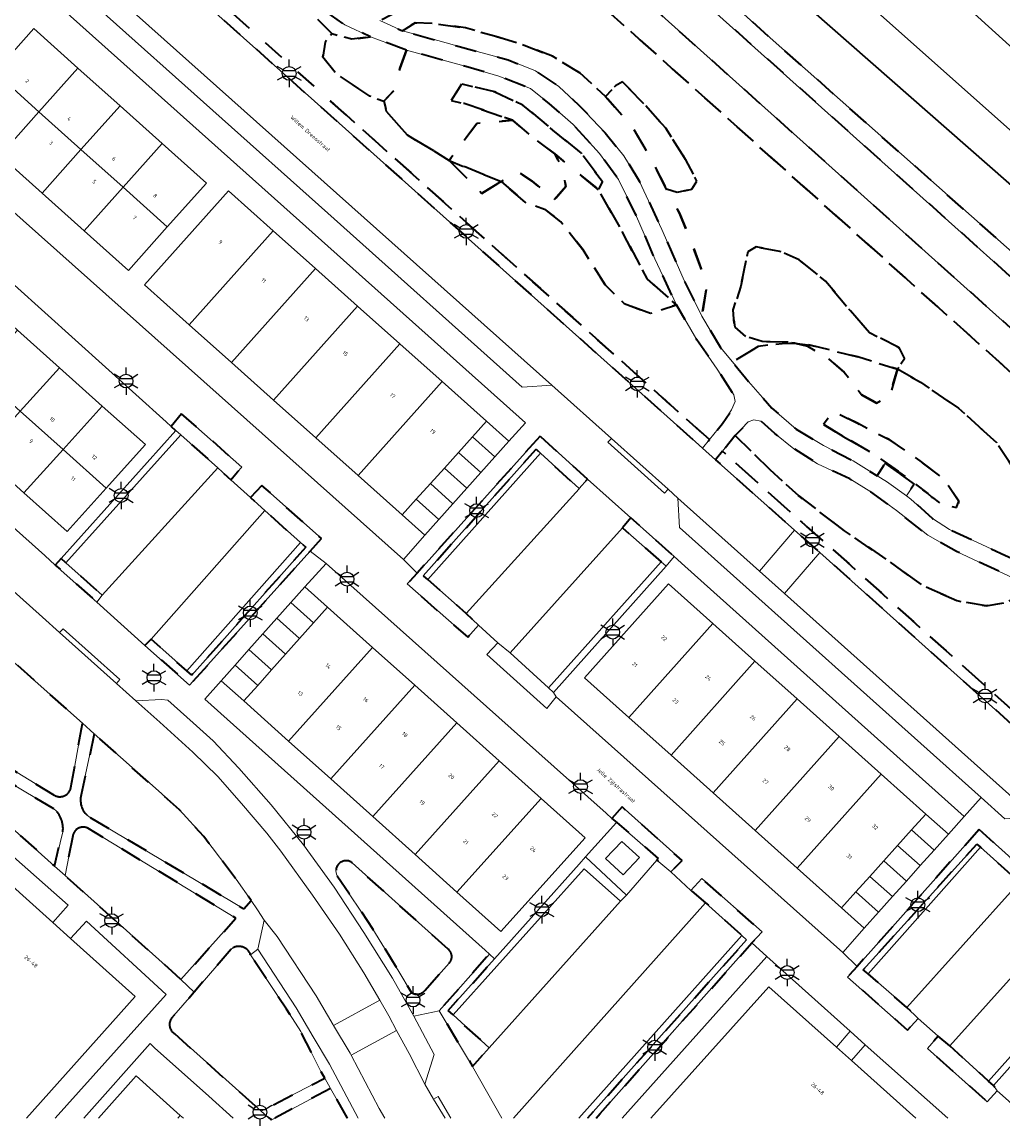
# Model space of a CAD drawing. Extents: x 105780 to 185197, y 477999 to 525027.
# Tile 32 of 256: x 106305 to 106395, y 477999 to 478101. Entities that reach past the tile are written whole.
import ezdxf
from ezdxf.enums import TextEntityAlignment as Align

# ---------------------------------------------------------------- set-up
doc = ezdxf.new("R2010")
doc.units = 0
doc.linetypes.add('XX-HIDDEN', pattern=[4, 2, -2])
for name, color, linetype, lineweight in [('B-GV-GR-HAAG_01-G', 252, 'GR-HAAG1', 13), ('B-GV-GR-MATERIAALGRENS-G', 252, 'XX-HIDDEN', 35), ('B-RO-IE-MEUBILAIR_WEGMEUBILAIR-S', 252, 'Continuous', 25), ('B-WE-GW-WATERGANG_SLOOT_INSTEEK-G', 252, 'Continuous', 30), ('B-XX-KG-KADASTRAAL_BEBOUWING-G', 252, 'Continuous', 20), ('B1-WE-OG-BEBOUWING-T18', 7, 'Continuous', 18), ('B1-WE-OG-BEBOUWING_LAGE TRAFO-GV', 7, 'Continuous', 18), ('B1-WE-OG-TERREIN_ERF-GV', 252, 'Continuous', 18), ('B1-WE-OG-TOPOGRAFIE-T18', 10, 'Continuous', 18), ('B1-WE-VH-VERHARDING_ASFALT-GV', 252, 'Continuous', 18), ('B1-WE-VH-VERHARDING_BEDRIJFSVLOERPLAAT-GV', 252, 'Continuous', 18), ('B1-WE-VH-VERHARDING_HALFVERHARDING_SCHELP-GV', 252, 'Continuous', 18), ('B1-WE-VH-VERHARDING_STRAATBAKSTEEN-GV', 252, 'Continuous', 18), ('B1-WE-VH-VERHARDING_TEGEL-GV', 252, 'Continuous', 18)]:
    doc.layers.add(name, color=color, linetype=linetype, lineweight=lineweight)
doc.styles.add('NLCS-ISO', font='NLCS-ISO.ttf')
doc.styles.add('NLCS-ISO-M200-T18', font='NLCS-ISO.ttf', dxfattribs={"height": 0.36})
doc.linetypes.add('GR-HAAG1', pattern='A,6,[176,NLCS.shx,S=0.125,R=0,X=0,Y=0],-2', length=8)

# ---------------------------------------------------------------- blocks, each defined once
blk = doc.blocks.new('B-SIE-WEG_LICHTMAST-SO')
at = {"ltscale": 0.1}
for p, q in [((0, 1.27), (0, 2.53)), ((-1.1, 0.63), (-2.19, 1.27)), ((1.1, 0.63), (2.19, 1.27)), ((-1.1, -0.63), (-2.19, -1.27)), ((0, -1.27), (0, -2.53)), ((1.1, -0.63), (2.19, -1.27))]:
    blk.add_line(p, q, dxfattribs=at)
at = {"flags": 128}
for points in [[(-1.16, 0.5), (1.16, 0.5)], [(-1.16, -0.5), (1.16, -0.5)]]:
    blk.add_lwpolyline(points, dxfattribs=at)
at = {"ltscale": 0.1}
blk.add_circle((0, 0), 1.27, dxfattribs=at)
at = {"style": 'NLCS-ISO'}
blk.add_attdef('TYPE', text='', height=1.8, dxfattribs=at).set_placement((0, 2.53), align=Align.BOTTOM_CENTER)

msp = doc.modelspace()

# ---------------------------------------------------------------- linework, layer by layer
at = {"layer": 'B-GV-GR-HAAG_01-G', "flags": 128}
for points in [[(106319.608, 478064.928), (106318.662, 478063.768), (106319.085, 478063.39), (106319.536, 478062.989), (106322.963, 478059.937), (106324.15, 478058.847), (106324.776, 478059.57), (106325.167, 478060.021)], [(106345.832, 478046.52), (106342.303, 478049.641), (106341.887, 478050.009), (106352.289, 478061.659), (106352.681, 478061.302), (106356.261, 478058.048), (106357.02, 478058.903), (106352.652, 478062.872), (106341.317, 478050.248), (106340.417, 478049.246), (106345.996, 478044.336), (106346.988, 478045.45)], [(106316.814, 478044.163), (106316.236, 478043.581), (106320.359, 478039.917), (106331.458, 478052.256), (106332.513, 478053.429), (106327.015, 478058.332), (106325.98, 478057.206), (106327.279, 478056.021), (106330.565, 478053.076), (106331.055, 478052.636), (106320.548, 478040.828), (106320.088, 478041.239)], [(106361.032, 478055.332), (106360.246, 478054.415), (106363.826, 478051.278), (106364.283, 478050.877), (106365.001, 478051.777)], [(106308.963, 478051.188), (106308.506, 478051.596), (106307.981, 478050.99), (106311.814, 478047.568), (106312.298, 478048.207)], [(106349.885, 478042.9), (106348.759, 478043.829), (106347.736, 478042.732), (106353.276, 478037.778), (106354.149, 478038.845), (106353.901, 478039.246), (106353.437, 478039.668)], [(106360.213, 478028.699), (106359.279, 478027.644), (106359.716, 478027.266), (106363.551, 478023.934), (106363.41, 478023.804), (106364.707, 478022.712), (106365.741, 478023.766)], [(106382.879, 478013.312), (106382.445, 478013.688), (106392.892, 478025.279), (106393.232, 478024.975), (106396.837, 478021.756), (106397.592, 478022.59), (106393.127, 478026.607), (106381.865, 478013.999), (106380.989, 478013.019), (106386.523, 478008.125), (106387.485, 478009.203), (106386.454, 478010.212)], [(106344.642, 478009.532), (106344.186, 478009.945), (106348.456, 478014.707), (106348.002, 478015.143), (106343.353, 478009.916), (106346.431, 478004.785), (106347.974, 478006.509)], [(106390.415, 478006.669), (106389.33, 478007.564), (106388.374, 478006.422), (106393.869, 478001.524), (106394.773, 478002.542), (106394.426, 478003.033), (106393.985, 478003.434)]]:
    msp.add_lwpolyline(points, close=True, dxfattribs=at)
for points in [[(106367.552, 478022.089), (106366.547, 478021.011), (106367.915, 478019.867), (106371.254, 478016.85), (106371.693, 478016.454), (106357.039, 478000.013)], [(106357.81, 478000.013), (106358.202, 478000.453), (106372.185, 478016.161), (106373.107, 478017.197), (106367.552, 478022.089)]]:
    msp.add_lwpolyline(points, dxfattribs=at)
at = {"layer": 'B-GV-GR-MATERIAALGRENS-G', "flags": 128}
for points in [[(106319.96, 478145.716), (106366.298, 478104.194), (106421.003, 478055.187), (106456.88, 478023.047), (106477.144, 478004.937), (106477.242, 478005.161), (106477.463, 478005.666), (106475.51, 478008.892), (106473.67, 478010.821), (106457.75, 478025.264), (106373.846, 478099.585), (106314.733, 478152.735), (106311.931, 478155.486)], [(106302.299, 478152.796), (106472.688, 478000.013)], [(106472.688, 478000.013), (106302.299, 478152.796)], [(106296.232, 478151.425), (106295.902, 478151.083), (106303.156, 478144.64), (106311.458, 478137.279), (106310.702, 478127.841), (106309.751, 478115.579), (106312.001, 478113.59), (106314.829, 478114.235), (106313.733, 478115.698), (106312.829, 478117.302), (106312.924, 478119.566), (106313.342, 478122.41), (106314.659, 478123.962), (106316.823, 478124.357), (106319.224, 478124.218), (106321.93, 478123.278), (106324.899, 478121.771), (106328.398, 478119.794), (106332.379, 478117.202), (106335.839, 478114.544), (106339.293, 478111.352), (106341.738, 478108.918), (106342.333, 478107.344), (106342.411, 478105.513), (106342.218, 478103.867), (106341.115, 478102.809), (106339.612, 478102.037), (106337.902, 478101.159), (106339.983, 478100.207), (106341.129, 478100.954), (106343.14, 478100.861), (106345.783, 478100.48), (106348.453, 478099.747), (106351.191, 478098.907), (106353.801, 478097.872), (106356.324, 478096.339), (106358.69, 478094.17), (106359.6, 478095.144), (106360.265, 478095.508), (106362.589, 478093.106), (106364.213, 478091.27), (106366.03, 478088.404), (106367.112, 478086.352), (106366.649, 478085.63), (106365.288, 478085.327), (106364.321, 478085.618), (106365.494, 478083.428), (106366.555, 478080.869), (106368.042, 478076.83), (106367.559, 478073.928), (106369.29, 478071.038), (106370.391, 478069.704), (106372.766, 478071.126), (106374.975, 478071.417), (106376.125, 478071.422), (106375.522, 478071.553), (106373.133, 478071.578), (106371.617, 478072.04), (106370.588, 478072.915), (106370.435, 478074.514), (106371.158, 478076.694), (106371.802, 478079.849), (106372.575, 478080.313), (106374.733, 478079.915), (106376.522, 478079.106), (106378.955, 478077.152), (106381.255, 478074.403), (106383.02, 478072.41), (106385.708, 478071.047), (106386.238, 478069.997), (106385.589, 478069.034), (106387.7, 478067.846), (106391.201, 478065.451), (106394.703, 478062.284), (106396.176, 478060.083), (106397.68, 478056.843), (106398.745, 478053.017), (106400.551, 478051.678), (106401.642, 478051.372), (106402.178, 478051.967), (106404.444, 478054.481), (106406.464, 478053.672), (106409.45, 478051.723), (106411.925, 478049.184), (106412.851, 478047.742), (106412.333, 478046.818), (106413.286, 478046.005), (106416.837, 478042.868), (106420.542, 478039.094), (106423.771, 478035.589), (106425.939, 478032.323), (106427.665, 478029.031), (106429.342, 478025.482), (106430.477, 478022.501), (106431.837, 478019.533), (106433.4, 478017.836), (106434.55, 478015.655), (106439.077, 478015.665), (106442.229, 478015.198), (106445.518, 478014.329), (106448.302, 478012.953), (106451.529, 478011.177), (106454.687, 478008.955), (106456.983, 478006.505), (106458.524, 478003.88), (106458.893, 478001.444), (106458.832, 478000.013)], [(106476.314, 478000.013), (106476.729, 478000.524), (106472.782, 478004.061), (106454.15, 478020.76), (106418.63, 478052.576), (106363.6, 478101.868)], [(106410.124, 478030.771), (106409.028, 478032.742), (106407.433, 478035.239), (106405.761, 478038.615), (106403.821, 478042.154), (106402.862, 478044.527), (106403.161, 478046.568), (106400.937, 478047.614), (106397.749, 478049.102), (106395.753, 478047.566), (106393.763, 478047.219), (106391.057, 478047.71), (106387.899, 478049.095), (106384.872, 478051.302), (106380.691, 478054.15), (106376.499, 478057.356), (106373.826, 478059.802), (106370.642, 478062.916), (106369.462, 478061.471), (106376.766, 478054.952), (106379.108, 478052.904), (106408.541, 478026.533), (106436.923, 478001.106), (106438.044, 478000.013)], [(106408.541, 478026.533), (106379.108, 478052.904), (106376.766, 478054.952), (106369.462, 478061.471), (106368.829, 478060.696), (106376.104, 478054.203), (106378.445, 478052.155), (106407.874, 478025.788), (106436.24, 478000.375)], [(106302.795, 478043.262), (106296.791, 478036.529), (106307.949, 478029.738)], [(106309.421, 478030.48), (106310.483, 478036.408), (106303.394, 478042.728), (106302.795, 478043.262)], [(106307.834, 478028.53), (106295.946, 478035.581)], [(106311.572, 478035.437), (106310.362, 478029.817)], [(106311.191, 478027.739), (106325.367, 478019.298), (106326.02, 478020.08), (106324.637, 478022.039), (106321.655, 478025.966), (106319.429, 478028.416), (106317.483, 478030.167), (106311.572, 478035.437)], [(106295.808, 478034.071), (106307.892, 478023.254), (106308.667, 478026.397)], [(106309.585, 478026.046), (106308.875, 478022.373), (106318.714, 478013.565), (106319.539, 478012.791), (106324.628, 478018.444), (106310.992, 478026.739)], [(106344.196, 478015.578), (106335.347, 478023.544)], [(106333.971, 478022.351), (106337.247, 478017.434), (106339.643, 478013.524), (106340.772, 478011.623)], [(106357.81, 478000.013), (106358.202, 478000.453), (106372.185, 478016.161), (106373.107, 478017.197), (106367.552, 478022.089), (106366.547, 478021.011), (106367.915, 478019.867), (106371.254, 478016.85), (106371.693, 478016.454), (106357.039, 478000.013)], [(106324.194, 478015.603), (106320.771, 478011.634), (106318.69, 478009.22)], [(106318.954, 478007.807), (106326.967, 478000.649), (106332.811, 478003.703), (106332.464, 478004.319), (106330.607, 478007.992), (106329.276, 478010.053), (106325.977, 478015.081)], [(106342.029, 478011.794), (106344.289, 478014.312)], [(106333.348, 478002.754), (106328.201, 478000.013)], [(106334.895, 478000.013), (106333.348, 478002.754)]]:
    msp.add_lwpolyline(points, dxfattribs=at)
for points in [[(106349.058, 478086.319), (106347.297, 478085.242), (106346.399, 478086.15), (106344.283, 478088.269), (106342.494, 478089.388), (106340.405, 478090.621), (106338.489, 478092.787), (106338.262, 478093.738), (106336.969, 478094.202), (106333.881, 478096.25), (106332.65, 478097.806), (106332.842, 478099.184), (106333.453, 478099.971), (106332.027, 478101.421), (106330.12, 478103.294), (106328.405, 478105.583), (106326.972, 478107.403), (106324.768, 478108.817), (106321.905, 478110.054), (106318.624, 478111.345), (106316.929, 478112.958), (106315.623, 478112.85), (106313.934, 478111.881), (106314.868, 478111.056), (106319.783, 478106.66), (106319.41, 478106.208), (106334.814, 478092.44), (106368.26, 478062.545), (106369.475, 478064.023), (106370.301, 478065.283), (106370.625, 478066.047), (106370.52, 478066.67), (106368.979, 478069.035), (106367.116, 478071.746), (106365.215, 478074.974), (106362.82, 478074.159), (106360.397, 478075.077), (106358.645, 478076.824), (106356.626, 478080.029), (106354.579, 478082.609), (106353.062, 478083.787), (106351.281, 478084.414), (106349.1, 478086.302)], [(106316.929, 478112.958), (106318.624, 478111.345), (106321.905, 478110.054), (106324.768, 478108.817), (106326.972, 478107.403), (106328.405, 478105.583), (106330.12, 478103.294), (106332.027, 478101.421), (106333.453, 478099.971), (106335.313, 478099.449), (106337.036, 478099.663), (106334.651, 478100.786), (106332.904, 478101.99), (106331.305, 478103.732), (106329.19, 478106.684), (106327.835, 478108.322), (106325.928, 478109.926), (106324.129, 478111.002), (106322.451, 478111.721)], [(106334.814, 478092.44), (106319.41, 478106.208), (106318.773, 478105.436), (106334.148, 478091.694), (106366.988, 478062.339), (106367.624, 478061.772), (106368.26, 478062.545)], [(106364.321, 478085.618), (106362.582, 478088.97), (106361.229, 478091.239), (106359.552, 478093.169), (106358.69, 478094.17), (106356.324, 478096.339), (106353.801, 478097.872), (106351.191, 478098.907), (106348.453, 478099.747), (106345.783, 478100.48), (106343.14, 478100.861), (106341.129, 478100.954), (106339.983, 478100.207), (106343.244, 478099.312), (106346.849, 478098.315), (106349.72, 478097.551), (106352.24, 478096.522), (106354.399, 478095.082), (106356.303, 478093.312), (106358.661, 478090.811), (106360.378, 478088.703), (106361.832, 478086.342), (106363.863, 478081.911), (106365.83, 478077.41), (106367.559, 478073.928), (106368.042, 478076.83), (106366.555, 478080.869), (106365.494, 478083.428)], [(106340.355, 478098.445), (106337.036, 478099.663), (106335.313, 478099.449), (106333.453, 478099.971), (106332.842, 478099.184), (106332.65, 478097.806), (106333.881, 478096.25), (106336.969, 478094.202), (106338.262, 478093.738), (106339.318, 478094.872), (106339.74, 478096.756)], [(106340.355, 478098.445), (106339.74, 478096.756), (106339.318, 478094.872), (106338.262, 478093.738), (106338.489, 478092.787), (106340.405, 478090.621), (106342.494, 478089.388), (106344.283, 478088.269), (106346.815, 478091.68), (106350.102, 478091.996), (106345.662, 478093.521), (106344.457, 478093.79), (106345.458, 478095.336), (106348.498, 478094.587), (106351.08, 478093.378), (106353.828, 478091.076), (106356.441, 478088.94), (106358.407, 478086.32), (106358.03, 478085.58), (106360.031, 478082.072), (106362.542, 478077.332), (106365.215, 478074.974), (106363.235, 478079.219), (106361.463, 478083.337), (106359.896, 478086.528), (106358.137, 478088.907), (106355.705, 478091.584), (106353.499, 478093.514), (106351.773, 478094.899), (106348.849, 478096.039), (106345.408, 478097.041)], [(106350.102, 478091.996), (106352.076, 478090.337), (106354.02, 478088.868), (106358.03, 478085.58), (106358.407, 478086.32), (106356.441, 478088.94), (106353.828, 478091.076), (106351.08, 478093.378), (106348.498, 478094.587), (106345.458, 478095.336), (106344.457, 478093.79), (106345.662, 478093.521)], [(106358.69, 478094.17), (106359.552, 478093.169), (106361.229, 478091.239), (106362.582, 478088.97), (106364.321, 478085.618), (106365.288, 478085.327), (106366.649, 478085.63), (106367.112, 478086.352), (106366.03, 478088.404), (106364.213, 478091.27), (106362.589, 478093.106), (106360.265, 478095.508), (106359.6, 478095.144)], [(106354.02, 478088.868), (106352.076, 478090.337), (106350.102, 478091.996), (106346.815, 478091.68), (106344.283, 478088.269), (106349.058, 478086.319), (106349.145, 478086.372), (106350.6, 478087.211), (106351.94, 478086.378), (106353.95, 478084.615), (106355.016, 478085.861), (106354.797, 478087.282)], [(106358.03, 478085.58), (106354.02, 478088.868), (106354.797, 478087.282), (106355.016, 478085.861), (106353.95, 478084.615), (106351.94, 478086.378), (106350.6, 478087.211), (106349.145, 478086.372), (106349.058, 478086.319), (106349.1, 478086.302), (106351.281, 478084.414), (106353.062, 478083.787), (106354.579, 478082.609), (106356.626, 478080.029), (106358.645, 478076.824), (106360.397, 478075.077), (106362.82, 478074.159), (106365.215, 478074.974), (106362.542, 478077.332), (106360.031, 478082.072)], [(106344.283, 478088.269), (106346.399, 478086.15), (106347.297, 478085.242), (106349.058, 478086.319)], [(106376.125, 478071.422), (106377.554, 478071.248), (106381.927, 478070.17), (106385.589, 478069.034), (106386.238, 478069.997), (106385.708, 478071.047), (106383.02, 478072.41), (106381.255, 478074.403), (106378.955, 478077.152), (106376.522, 478079.106), (106374.733, 478079.915), (106372.575, 478080.313), (106371.802, 478079.849), (106371.158, 478076.694), (106370.435, 478074.514), (106370.588, 478072.915), (106371.617, 478072.04), (106373.133, 478071.578), (106375.522, 478071.553)], [(106385.589, 478069.034), (106384.902, 478066.629), (106383.659, 478065.92), (106382.236, 478066.715), (106380.693, 478068.774), (106379.222, 478070.017), (106377.291, 478071.168), (106376.125, 478071.422), (106374.975, 478071.417), (106372.766, 478071.126), (106370.391, 478069.704), (106371.871, 478067.909), (106374.004, 478065.46), (106376.269, 478063.508), (106378.779, 478061.995), (106381.504, 478060.587), (106383.726, 478059.215), (106384.441, 478060.345), (106387.13, 478058.455), (106386.434, 478057.352), (106386.833, 478057.065), (106388.828, 478055.278), (106390.374, 478054.271), (106395.562, 478051.862), (106400.146, 478049.709), (106401.642, 478051.372), (106400.551, 478051.678), (106398.745, 478053.017), (106397.68, 478056.843), (106396.176, 478060.083), (106394.703, 478062.284), (106391.201, 478065.451), (106387.7, 478067.846)], [(106376.125, 478071.422), (106377.291, 478071.168), (106379.222, 478070.017), (106380.693, 478068.774), (106382.236, 478066.715), (106383.659, 478065.92), (106384.902, 478066.629), (106385.589, 478069.034), (106381.927, 478070.17), (106377.554, 478071.248)], [(106319.608, 478064.928), (106318.662, 478063.768), (106319.085, 478063.39), (106319.536, 478062.989), (106322.963, 478059.937), (106324.15, 478058.847), (106324.776, 478059.57), (106325.167, 478060.021)], [(106380.599, 478062.847), (106383.413, 478061.2), (106386.351, 478059.141), (106388.392, 478057.578), (106388.756, 478057.233), (106388.764, 478057.225), (106388.86, 478057.209), (106389.595, 478056.658), (106391.037, 478056.289), (106391.244, 478056.864), (106389.887, 478058.905), (106387.647, 478060.606), (106384.813, 478062.563), (106381.907, 478064.048), (106380.157, 478064.908), (106379.273, 478064.598), (106378.788, 478063.935)], [(106380.599, 478062.847), (106378.788, 478063.935), (106379.273, 478064.598), (106380.157, 478064.908), (106381.907, 478064.048), (106384.813, 478062.563), (106387.647, 478060.606), (106389.887, 478058.905), (106391.244, 478056.864), (106391.037, 478056.289), (106389.595, 478056.658), (106388.86, 478057.209), (106388.764, 478057.225), (106388.756, 478057.233), (106388.392, 478057.578), (106386.351, 478059.141), (106383.413, 478061.2)], [(106370.642, 478062.916), (106373.826, 478059.802), (106376.499, 478057.356), (106380.691, 478054.15), (106384.872, 478051.302), (106387.899, 478049.095), (106391.057, 478047.71), (106393.763, 478047.219), (106395.753, 478047.566), (106397.749, 478049.102), (106395.015, 478050.378), (106391.039, 478052.251), (106388.38, 478053.738), (106385.513, 478056.007), (106383.139, 478057.736), (106381.2, 478058.948), (106378.223, 478060.314), (106376.044, 478061.711), (106374.275, 478063.118), (106372.998, 478064.251), (106372.365, 478064.363), (106371.845, 478064.182)], [(106352.652, 478062.872), (106341.317, 478050.248), (106340.417, 478049.246), (106345.996, 478044.336), (106346.988, 478045.45), (106345.832, 478046.52), (106342.303, 478049.641), (106341.887, 478050.009), (106352.289, 478061.659), (106352.681, 478061.302), (106356.261, 478058.048), (106357.02, 478058.903)], [(106327.015, 478058.332), (106325.98, 478057.206), (106327.279, 478056.021), (106330.565, 478053.076), (106331.055, 478052.636), (106320.548, 478040.828), (106320.088, 478041.239), (106316.814, 478044.163), (106316.236, 478043.581), (106320.359, 478039.917), (106331.458, 478052.256), (106332.513, 478053.429)], [(106361.032, 478055.332), (106360.246, 478054.415), (106363.826, 478051.278), (106364.283, 478050.877), (106365.001, 478051.777)], [(106308.963, 478051.188), (106308.506, 478051.596), (106307.981, 478050.99), (106311.814, 478047.568), (106312.298, 478048.207)], [(106359.279, 478027.644), (106359.716, 478027.266), (106363.551, 478023.934), (106363.41, 478023.804), (106364.707, 478022.712), (106365.741, 478023.766), (106360.213, 478028.699)], [(106393.127, 478026.607), (106381.865, 478013.999), (106380.989, 478013.019), (106386.523, 478008.125), (106387.485, 478009.203), (106386.454, 478010.212), (106382.879, 478013.312), (106382.445, 478013.688), (106392.892, 478025.279), (106393.232, 478024.975), (106396.837, 478021.756), (106397.592, 478022.59)], [(106344.642, 478009.532), (106344.186, 478009.945), (106348.456, 478014.707), (106348.002, 478015.143), (106343.353, 478009.916), (106346.431, 478004.785), (106347.974, 478006.509)], [(106390.415, 478006.669), (106389.33, 478007.564), (106388.374, 478006.422), (106393.869, 478001.524), (106394.773, 478002.542), (106394.426, 478003.033), (106393.985, 478003.434)]]:
    msp.add_lwpolyline(points, close=True, dxfattribs=at)
for points in [[(106307.949, 478029.738, 0.4876472), (106309.421, 478030.48)], [(106310.362, 478029.817, 0.3306241), (106311.191, 478027.739)], [(106308.667, 478026.397, 0.2641273), (106307.834, 478028.53)], [(106310.992, 478026.739, 0.4867422), (106309.585, 478026.046)], [(106335.347, 478023.544, 0.8225323), (106333.971, 478022.351)], [(106325.977, 478015.081, 0.514055), (106324.194, 478015.603)], [(106344.289, 478014.312, 0.4309238), (106344.196, 478015.578)], [(106340.772, 478011.623, 0.4196754), (106342.029, 478011.794)], [(106318.69, 478009.22, 0.4264069), (106318.954, 478007.807)]]:
    msp.add_lwpolyline(points, format="xyb", dxfattribs=at)
at = {"layer": 'B-WE-GW-WATERGANG_SLOOT_INSTEEK-G', "flags": 128}
for points in [[(106461.658, 478044.183), (106375.008, 478121.323), (106361.644, 478133.574), (106337.955, 478155.198), (106321.275, 478170.052), (106320.968, 478170.356), (106320.607, 478170.713), (106320.275, 478170.794), (106319.695, 478170.459), (106318.378, 478168.46), (106318.344, 478168.412), (106359.27, 478132.058), (106482.861, 478020.169)], [(106502.675, 478002.232), (106487.318, 478016.135), (106482.861, 478020.169), (106359.27, 478132.058), (106318.344, 478168.412), (106317.554, 478167.293), (106317.069, 478167.129), (106316.748, 478167.255), (106316.172, 478167.409)], [(106460.604, 478029.374), (106374.106, 478105.278), (106352.222, 478125.639), (106332.542, 478142.635), (106313.857, 478159.886), (106313.271, 478160.879), (106313.186, 478161.293), (106313.348, 478161.958), (106314.337, 478163.375), (106314.465, 478163.513), (106315.575, 478164.709), (106315.743, 478164.993), (106315.627, 478165.185), (106315.226, 478166.232)], [(106315.226, 478166.232), (106315.627, 478165.185), (106315.743, 478164.993), (106315.575, 478164.709), (106314.465, 478163.513), (106462.737, 478031.76), (106481.229, 478015.132), (106485.615, 478011.189), (106498.044, 478000.013)], [(106314.465, 478163.513), (106314.337, 478163.375), (106313.348, 478161.958), (106313.186, 478161.293), (106313.271, 478160.879), (106313.857, 478159.886), (106332.542, 478142.635), (106352.222, 478125.639), (106374.106, 478105.278), (106460.604, 478029.374), (106466.767, 478024.125), (106469.51, 478021.384), (106474.059, 478016.995), (106479.531, 478010.551), (106483.895, 478006.807), (106491.314, 478000.497), (106491.764, 478000.013)], [(106498.044, 478000.013), (106485.615, 478011.189), (106481.229, 478015.132), (106462.737, 478031.76), (106314.465, 478163.513)], [(106311.931, 478155.486), (106314.733, 478152.735), (106373.846, 478099.585), (106457.75, 478025.264)]]:
    msp.add_lwpolyline(points, dxfattribs=at)
at = {"layer": 'B-XX-KG-KADASTRAAL_BEBOUWING-G', "flags": 128}
for points in [[(106310.062, 478096.782), (106306, 478100.421), (106302.403, 478096.394), (106306.465, 478092.754)], [(106306.465, 478092.754), (106302.403, 478096.394), (106298.819, 478092.382), (106302.881, 478088.742)], [(106313.946, 478093.302), (106310.062, 478096.782), (106306.465, 478092.754), (106310.348, 478089.275)], [(106317.82, 478089.831), (106313.946, 478093.302), (106310.348, 478089.275), (106314.223, 478085.803)], [(106306.465, 478092.754), (106302.881, 478088.742), (106306.765, 478085.262), (106310.348, 478089.275)], [(106314.223, 478085.803), (106310.348, 478089.275), (106306.765, 478085.262), (106310.639, 478081.791)], [(106317.82, 478089.831), (106314.223, 478085.803), (106318.301, 478082.149), (106321.899, 478086.177)], [(106318.301, 478082.149), (106314.223, 478085.803), (106310.639, 478081.791), (106314.717, 478078.137)], [(106328.057, 478081.785), (106323.938, 478085.46), (106316.206, 478076.811), (106320.328, 478073.131)], [(106331.945, 478078.317), (106328.057, 478081.785), (106320.328, 478073.131), (106324.214, 478069.662)], [(106335.835, 478074.847), (106331.945, 478078.317), (106324.214, 478069.662), (106328.102, 478066.19)], [(106339.72, 478071.382), (106335.835, 478074.847), (106328.102, 478066.19), (106331.986, 478062.723)], [(106308.365, 478069.175), (106304.496, 478072.642), (106300.879, 478068.633), (106304.747, 478065.166)], [(106343.617, 478067.905), (106339.72, 478071.382), (106331.986, 478062.723), (106335.882, 478059.245)], [(106312.313, 478065.639), (106308.365, 478069.175), (106304.747, 478065.166), (106308.695, 478061.63)], [(106347.717, 478064.248), (106343.617, 478067.905), (106335.882, 478059.245), (106339.954, 478055.61), (106341.248, 478057.05), (106342.542, 478058.489), (106343.835, 478059.928), (106345.129, 478061.368), (106346.422, 478062.807)], [(106316.28, 478062.084), (106312.313, 478065.639), (106308.695, 478061.63), (106312.662, 478058.075)], [(106304.747, 478065.166), (106301.139, 478061.169), (106305.09, 478057.635), (106308.695, 478061.63)], [(106347.717, 478064.248), (106346.422, 478062.807), (106348.498, 478060.955), (106349.791, 478062.397)], [(106346.422, 478062.807), (106345.129, 478061.368), (106347.207, 478059.514), (106348.498, 478060.955)], [(106308.695, 478061.63), (106305.09, 478057.635), (106309.06, 478054.083), (106312.662, 478058.075)], [(106345.129, 478061.368), (106343.835, 478059.928), (106345.915, 478058.073), (106347.207, 478059.514)], [(106343.835, 478059.928), (106342.542, 478058.489), (106344.624, 478056.632), (106345.915, 478058.073)], [(106342.542, 478058.489), (106341.248, 478057.05), (106343.332, 478055.191), (106344.624, 478056.632)], [(106341.248, 478057.05), (106339.954, 478055.61), (106342.039, 478053.748), (106343.332, 478055.191)], [(106368.581, 478045.594), (106364.487, 478049.257), (106356.749, 478040.597), (106360.845, 478036.933)], [(106330.967, 478048.98), (106329.682, 478047.536), (106331.776, 478045.663), (106333.063, 478047.106)], [(106329.682, 478047.536), (106328.397, 478046.092), (106330.49, 478044.22), (106331.776, 478045.663)], [(106337.216, 478043.39), (106333.063, 478047.106), (106331.776, 478045.663), (106330.49, 478044.22), (106329.204, 478042.779), (106327.917, 478041.335), (106326.63, 478039.892), (106325.354, 478038.461), (106329.473, 478034.766)], [(106328.397, 478046.092), (106327.113, 478044.65), (106329.204, 478042.779), (106330.49, 478044.22)], [(106372.457, 478042.127), (106368.581, 478045.594), (106360.845, 478036.933), (106364.721, 478033.466)], [(106327.113, 478044.65), (106325.827, 478043.204), (106327.917, 478041.335), (106329.204, 478042.779)], [(106325.827, 478043.204), (106324.541, 478041.76), (106326.63, 478039.892), (106327.917, 478041.335)], [(106341.11, 478039.907), (106337.216, 478043.39), (106329.473, 478034.766), (106333.362, 478031.278)], [(106376.334, 478038.658), (106372.457, 478042.127), (106364.721, 478033.466), (106368.598, 478029.997)], [(106324.541, 478041.76), (106323.269, 478040.331), (106325.354, 478038.461), (106326.63, 478039.892)], [(106344.982, 478036.444), (106341.11, 478039.907), (106333.362, 478031.278), (106337.229, 478027.809)], [(106380.224, 478035.178), (106376.334, 478038.658), (106368.598, 478029.997), (106372.489, 478026.517)], [(106348.888, 478032.951), (106344.982, 478036.444), (106337.229, 478027.809), (106341.13, 478024.311)], [(106384.099, 478031.711), (106380.224, 478035.178), (106372.489, 478026.517), (106376.363, 478023.051)], [(106352.76, 478029.487), (106348.888, 478032.951), (106341.13, 478024.311), (106344.998, 478020.842)], [(106388.196, 478028.046), (106384.099, 478031.711), (106376.363, 478023.051), (106380.444, 478019.401), (106381.759, 478020.868), (106383.045, 478022.302), (106384.323, 478023.727), (106385.598, 478025.149), (106386.885, 478026.584)], [(106356.819, 478025.856), (106352.76, 478029.487), (106344.998, 478020.842), (106349.052, 478017.205)], [(106388.196, 478028.046), (106386.885, 478026.584), (106388.974, 478024.721), (106390.281, 478026.181)], [(106386.885, 478026.584), (106385.598, 478025.149), (106387.687, 478023.285), (106388.974, 478024.721)], [(106385.598, 478025.149), (106384.323, 478023.727), (106386.413, 478021.863), (106387.687, 478023.285)], [(106384.323, 478023.727), (106383.045, 478022.302), (106385.135, 478020.437), (106386.413, 478021.863)], [(106383.045, 478022.302), (106381.759, 478020.868), (106383.85, 478019.003), (106385.135, 478020.437)], [(106381.759, 478020.868), (106380.444, 478019.401), (106382.532, 478017.533), (106383.85, 478019.003)]]:
    msp.add_lwpolyline(points, close=True, dxfattribs=at)
for points in [[(106315.326, 478011.24), (106309.38, 478016.568), (106307.746, 478018.033), (106301.533, 478023.601), (106290.076, 478010.733), (106302.038, 478000.013)], [(106387.289, 478000.013), (106381.356, 478005.316), (106379.97, 478006.555), (106373.742, 478012.121), (106362.856, 478000.013)], [(106305.33, 478000.013), (106315.326, 478011.24)], [(106315.44, 478003.908), (106311.963, 478000.013)], [(106319.277, 478000.013), (106319.501, 478000.264), (106315.44, 478003.908)], [(106319.501, 478000.264), (106319.277, 478000.013)], [(106319.781, 478000.013), (106319.501, 478000.264)]]:
    msp.add_lwpolyline(points, dxfattribs=at)
at = {"layer": 'B1-WE-OG-BEBOUWING_LAGE TRAFO-GV', "flags": 128}
msp.add_lwpolyline([(106361.829, 478024.023), (106360.198, 478025.527), (106358.692, 478023.935), (106360.322, 478022.431)], close=True, dxfattribs=at)
at = {"layer": 'B1-WE-OG-TERREIN_ERF-GV', "flags": 128}
for points in [[(106295.959, 478090.796), (106321.66, 478067.912), (106340.058, 478051.512), (106342.039, 478053.748), (106339.954, 478055.61), (106335.882, 478059.245), (106331.986, 478062.723), (106328.102, 478066.19), (106324.214, 478069.662), (106320.328, 478073.131), (106316.206, 478076.811), (106323.938, 478085.46), (106328.057, 478081.785), (106331.945, 478078.317), (106335.835, 478074.847), (106339.72, 478071.382), (106343.617, 478067.905), (106347.717, 478064.248), (106349.791, 478062.397), (106351.303, 478064.085), (106307.358, 478103.421)], [(106301.533, 478023.601), (106307.746, 478018.033), (106309.17, 478019.647), (106293.222, 478033.711), (106289.966, 478030.019), (106295.112, 478025.342), (106284.547, 478013.54), (106279.497, 478018.124), (106279.189, 478017.813), (106284.242, 478013.256), (106299.116, 478000.013)], [(106307.957, 478000.013), (106318.201, 478011.413), (106310.861, 478018.176), (106309.38, 478016.568), (106315.326, 478011.24), (106305.33, 478000.013)], [(106362.856, 478000.013), (106373.742, 478012.121), (106379.97, 478006.555), (106381.217, 478008.047), (106373.56, 478014.918), (106360.234, 478000.013)], [(106422.852, 478000.013), (106406.49, 478014.65), (106405.55, 478015.491), (106404.838, 478014.676), (106394.426, 478003.033), (106394.773, 478002.542), (106395.279, 478002.09), (106397.601, 478000.013)], [(106317.135, 478006.49), (106316.713, 478006.889), (106310.616, 478000.013)], [(106324.372, 478000.013), (106322.114, 478002.034), (106317.135, 478006.49)], [(106382.625, 478006.776), (106381.356, 478005.316), (106387.289, 478000.013)], [(106390.231, 478000.013), (106382.625, 478006.776)], [(106311.963, 478000.013), (106315.44, 478003.908)], [(106315.44, 478003.908), (106319.501, 478000.264), (106319.781, 478000.013)]]:
    msp.add_lwpolyline(points, dxfattribs=at)
for points in [[(106318.301, 478082.149), (106314.717, 478078.137), (106310.639, 478081.791), (106306.765, 478085.262), (106302.881, 478088.742), (106298.819, 478092.382), (106302.403, 478096.394), (106306, 478100.421), (106310.062, 478096.782), (106313.946, 478093.302), (106317.82, 478089.831), (106321.899, 478086.177)], [(106319.085, 478063.39), (106318.662, 478063.768), (106318.206, 478064.178), (106293, 478086.87), (106287.751, 478080.108), (106282.643, 478073.638), (106283.281, 478073.027), (106293.041, 478064.329), (106307.012, 478051.856), (106307.981, 478050.99), (106308.506, 478051.596)], [(106312.662, 478058.075), (106309.06, 478054.083), (106305.09, 478057.635), (106301.139, 478061.169), (106297.268, 478064.632), (106293.382, 478068.109), (106289.431, 478071.643), (106285.417, 478075.234), (106289.08, 478079.203), (106292.743, 478083.172), (106296.665, 478079.658), (106300.612, 478076.121), (106304.496, 478072.642), (106308.365, 478069.175), (106312.313, 478065.639), (106316.28, 478062.084)], [(106365.001, 478051.777), (106364.283, 478050.877), (106353.901, 478039.246), (106354.149, 478038.845), (106354.446, 478038.579), (106354.692, 478038.359), (106380.548, 478015.289), (106382.532, 478017.533), (106380.444, 478019.401), (106376.363, 478023.051), (106372.489, 478026.517), (106368.598, 478029.997), (106364.721, 478033.466), (106360.845, 478036.933), (106356.749, 478040.597), (106364.487, 478049.257), (106368.581, 478045.594), (106372.457, 478042.127), (106376.334, 478038.658), (106380.224, 478035.178), (106384.099, 478031.711), (106388.196, 478028.046), (106390.281, 478026.181), (106391.748, 478027.821), (106365.99, 478050.892)], [(106333.362, 478031.278), (106329.473, 478034.766), (106325.354, 478038.461), (106323.269, 478040.331), (106321.751, 478038.635), (106347.596, 478015.501), (106348.002, 478015.143), (106348.456, 478014.707), (106356.271, 478023.424), (106356.847, 478024.091), (106359.702, 478027.251), (106359.716, 478027.266), (106359.279, 478027.644), (106358.75, 478028.116), (106352.265, 478033.895), (106332.956, 478051.139), (106330.967, 478048.98), (106333.063, 478047.106), (106337.216, 478043.39), (106341.11, 478039.907), (106344.982, 478036.444), (106348.888, 478032.951), (106352.76, 478029.487), (106356.819, 478025.856), (106349.052, 478017.205), (106344.998, 478020.842), (106341.13, 478024.311), (106337.229, 478027.809)]]:
    msp.add_lwpolyline(points, close=True, dxfattribs=at)
at = {"layer": 'B1-WE-VH-VERHARDING_ASFALT-GV', "flags": 128}
msp.add_lwpolyline([(106314.171, 478146.014), (106318.311, 478142.447), (106363.6, 478101.868), (106418.63, 478052.576), (106421.003, 478055.187), (106366.298, 478104.194), (106319.96, 478145.716)], dxfattribs=at)
at = {"layer": 'B1-WE-VH-VERHARDING_BEDRIJFSVLOERPLAAT-GV', "flags": 128}
for points in [[(106359.223, 478062.657), (106358.886, 478062.301), (106364.127, 478057.612), (106364.464, 478057.969)], [(106308.696, 478045.096), (106308.378, 478044.771), (106313.609, 478040.086), (106313.93, 478040.448)]]:
    msp.add_lwpolyline(points, close=True, dxfattribs=at)
for points in [[(106343.249, 478002.003), (106342.827, 478001.766), (106343.897, 478000.013)], [(106344.44, 478000.013), (106343.249, 478002.003)]]:
    msp.add_lwpolyline(points, dxfattribs=at)
at = {"layer": 'B1-WE-VH-VERHARDING_HALFVERHARDING_SCHELP-GV', "flags": 128}
for points in [[(106332.904, 478101.99), (106334.651, 478100.786), (106337.036, 478099.663), (106340.355, 478098.445), (106345.408, 478097.041), (106348.849, 478096.039), (106351.773, 478094.899), (106353.499, 478093.514), (106355.705, 478091.584), (106358.137, 478088.907), (106359.896, 478086.528), (106361.463, 478083.337), (106363.235, 478079.219), (106365.215, 478074.974), (106367.116, 478071.746), (106368.979, 478069.035), (106370.52, 478066.67), (106370.625, 478066.047), (106370.301, 478065.283), (106369.475, 478064.023), (106368.26, 478062.545), (106367.624, 478061.772), (106368.829, 478060.696), (106369.462, 478061.471), (106370.642, 478062.916), (106371.845, 478064.182), (106372.365, 478064.363), (106372.998, 478064.251), (106374.275, 478063.118), (106376.044, 478061.711), (106378.223, 478060.314), (106381.2, 478058.948), (106383.139, 478057.736), (106385.513, 478056.007), (106388.38, 478053.738), (106391.039, 478052.251), (106395.015, 478050.378), (106397.749, 478049.102)], [(106395.562, 478051.862), (106390.374, 478054.271), (106388.828, 478055.278), (106386.833, 478057.065), (106386.434, 478057.352), (106384.584, 478058.686), (106383.726, 478059.215), (106381.504, 478060.587), (106378.779, 478061.995), (106376.269, 478063.508), (106374.004, 478065.46), (106371.871, 478067.909), (106370.391, 478069.704), (106369.29, 478071.038), (106367.559, 478073.928), (106365.83, 478077.41), (106363.863, 478081.911), (106361.832, 478086.342), (106360.378, 478088.703), (106358.661, 478090.811), (106356.303, 478093.312), (106354.399, 478095.082), (106352.24, 478096.522), (106349.72, 478097.551), (106346.849, 478098.315), (106343.244, 478099.312), (106339.983, 478100.207), (106337.902, 478101.159)]]:
    msp.add_lwpolyline(points, dxfattribs=at)
at = {"layer": 'B1-WE-VH-VERHARDING_STRAATBAKSTEEN-GV', "flags": 128}
for points in [[(106334.148, 478091.694), (106318.773, 478105.436), (106313.545, 478110.006), (106310.199, 478106.426), (106311.764, 478105.008), (106353.754, 478067.57), (106359.223, 478062.657), (106364.464, 478057.969), (106365.35, 478057.16), (106372.868, 478050.437), (106376.104, 478054.203), (106368.829, 478060.696), (106367.624, 478061.772), (106366.988, 478062.339)], [(106311.764, 478105.008), (106311.913, 478102.331), (106333.085, 478083.404), (106351.009, 478067.368), (106353.754, 478067.57)], [(106322.963, 478059.937), (106319.536, 478062.989), (106308.963, 478051.188), (106312.298, 478048.207)], [(106356.272, 478057.997), (106356.261, 478058.048), (106352.681, 478061.302), (106342.303, 478049.641), (106345.832, 478046.52)], [(106327.279, 478056.021), (106325.98, 478057.206), (106324.15, 478058.847), (106322.963, 478059.937), (106312.298, 478048.207), (106311.814, 478047.568), (106316.236, 478043.581), (106316.814, 478044.163)], [(106383.726, 478059.215), (106384.584, 478058.686), (106386.434, 478057.352), (106387.13, 478058.455), (106384.441, 478060.345)], [(106360.246, 478054.415), (106361.032, 478055.332), (106357.02, 478058.903), (106356.261, 478058.048), (106356.272, 478057.997), (106345.832, 478046.52), (106346.988, 478045.45), (106348.759, 478043.829), (106349.885, 478042.9)], [(106375.181, 478048.369), (106372.868, 478050.437), (106365.35, 478057.16), (106365.496, 478054.451), (106393.301, 478029.557), (106395.474, 478027.612), (106398.196, 478027.786)], [(106330.565, 478053.076), (106327.279, 478056.021), (106316.814, 478044.163), (106320.088, 478041.239)], [(106363.826, 478051.278), (106360.246, 478054.415), (106349.885, 478042.9), (106353.437, 478039.668)], [(106378.445, 478052.155), (106376.104, 478054.203), (106372.868, 478050.437), (106375.181, 478048.369)], [(106324.907, 478032.283), (106322.525, 478034.804), (106320.691, 478036.452), (106318.34, 478038.548), (106317.774, 478038.589), (106315.403, 478038.48), (106317.608, 478036.517), (106320.664, 478033.752), (106322.947, 478031.501), (106325.149, 478029.011), (106327.465, 478026.276), (106328.772, 478024.625), (106331.698, 478020.581), (106334.178, 478016.97), (106336.424, 478013.401), (106337.89, 478010.879), (106338.716, 478009.459), (106339.437, 478008.109), (106340.583, 478005.964), (106342.022, 478003.155), (106342.905, 478005.879), (106341.014, 478009.405), (106339.062, 478012.931), (106336.4, 478017.126), (106333.682, 478021.292), (106330.86, 478025.196), (106327.866, 478028.897)], [(106396.837, 478021.756), (106393.232, 478024.975), (106382.879, 478013.312), (106386.454, 478010.212)], [(106360.061, 478020.005), (106356.733, 478023.007), (106344.642, 478009.532), (106347.974, 478006.509)], [(106400.832, 478018.249), (106401.542, 478019.076), (106397.592, 478022.59), (106396.837, 478021.756), (106386.454, 478010.212), (106387.485, 478009.203), (106389.33, 478007.564), (106390.415, 478006.669)], [(106404.379, 478015.086), (106400.832, 478018.249), (106390.415, 478006.669), (106393.985, 478003.434)], [(106337.89, 478010.879), (106333.621, 478008.545), (106335.149, 478006), (106335.235, 478005.836), (106339.437, 478008.109), (106338.716, 478009.459)]]:
    msp.add_lwpolyline(points, close=True, dxfattribs=at)
for points in [[(106307.358, 478103.421), (106351.303, 478064.085), (106349.791, 478062.397), (106348.498, 478060.955), (106347.207, 478059.514), (106345.915, 478058.073), (106344.624, 478056.632), (106343.332, 478055.191), (106342.039, 478053.748), (106340.058, 478051.512), (106341.317, 478050.248), (106352.652, 478062.872), (106357.02, 478058.903), (106361.032, 478055.332), (106365.001, 478051.777), (106365.99, 478050.892), (106391.748, 478027.821), (106393.301, 478029.557), (106365.496, 478054.451), (106365.35, 478057.16), (106364.464, 478057.969), (106364.127, 478057.612), (106358.886, 478062.301), (106359.223, 478062.657), (106353.754, 478067.57), (106351.009, 478067.368), (106333.085, 478083.404), (106311.913, 478102.331)], [(106354.692, 478038.359), (106354.446, 478038.579), (106354.149, 478038.845), (106353.276, 478037.778), (106347.736, 478042.732), (106348.759, 478043.829), (106346.988, 478045.45), (106345.996, 478044.336), (106340.417, 478049.246), (106341.317, 478050.248), (106340.058, 478051.512), (106321.66, 478067.912), (106295.959, 478090.796)], [(106293, 478086.87), (106318.206, 478064.178), (106318.662, 478063.768), (106319.608, 478064.928), (106325.167, 478060.021), (106324.776, 478059.57), (106324.15, 478058.847), (106325.98, 478057.206), (106327.015, 478058.332), (106332.513, 478053.429), (106331.458, 478052.256), (106332.956, 478051.139), (106352.265, 478033.895), (106358.75, 478028.116), (106359.279, 478027.644), (106360.213, 478028.699), (106365.741, 478023.766), (106364.707, 478022.712), (106366.547, 478021.011), (106367.552, 478022.089), (106373.107, 478017.197), (106372.185, 478016.161), (106373.56, 478014.918), (106381.217, 478008.047), (106382.625, 478006.776), (106390.231, 478000.013)], [(106302.929, 478049.646), (106306.814, 478046.171), (106308.378, 478044.771), (106308.696, 478045.096), (106313.93, 478040.448), (106313.609, 478040.086), (106315.403, 478038.48), (106317.774, 478038.589), (106318.34, 478038.548), (106320.691, 478036.452), (106322.525, 478034.804), (106324.907, 478032.283), (106327.866, 478028.897), (106330.86, 478025.196), (106333.682, 478021.292), (106336.4, 478017.126), (106339.062, 478012.931), (106341.014, 478009.405), (106343.353, 478009.916), (106348.002, 478015.143), (106347.596, 478015.501), (106321.751, 478038.635), (106323.269, 478040.331), (106324.541, 478041.76), (106325.827, 478043.204), (106327.113, 478044.65), (106328.397, 478046.092), (106329.682, 478047.536), (106330.967, 478048.98), (106332.956, 478051.139), (106331.458, 478052.256), (106320.359, 478039.917), (106316.236, 478043.581), (106311.814, 478047.568), (106307.981, 478050.99), (106307.012, 478051.856), (106293.041, 478064.329)], [(106407.874, 478025.788), (106378.445, 478052.155), (106375.181, 478048.369), (106398.196, 478027.786), (106399.804, 478026.357), (106405.047, 478021.652), (106407.099, 478019.834), (106420.525, 478007.805), (106429.313, 478000.013)], [(106303.394, 478042.728), (106310.483, 478036.408), (106311.572, 478035.437), (106317.483, 478030.167), (106319.429, 478028.416), (106321.655, 478025.966), (106324.637, 478022.039), (106326.02, 478020.08), (106326.621, 478019.228), (106327.233, 478018.276), (106328.431, 478016.754), (106332.021, 478011.278), (106333.573, 478008.626), (106333.621, 478008.545), (106337.89, 478010.879), (106336.424, 478013.401), (106334.178, 478016.97), (106331.698, 478020.581), (106328.772, 478024.625), (106327.465, 478026.276), (106325.149, 478029.011), (106322.947, 478031.501), (106320.664, 478033.752), (106317.608, 478036.517), (106315.403, 478038.48), (106313.609, 478040.086), (106308.378, 478044.771), (106306.814, 478046.171), (106302.929, 478049.646)], [(106397.601, 478000.013), (106395.279, 478002.09), (106394.773, 478002.542), (106393.869, 478001.524), (106388.374, 478006.422), (106389.33, 478007.564), (106387.485, 478009.203), (106386.523, 478008.125), (106380.989, 478013.019), (106381.865, 478013.999), (106380.548, 478015.289), (106354.692, 478038.359)], [(106307.949, 478029.738), (106296.791, 478036.529), (106295.946, 478035.581), (106307.834, 478028.53)], [(106310.362, 478029.817), (106311.572, 478035.437), (106310.483, 478036.408), (106309.421, 478030.48)], [(106318.69, 478009.22), (106320.771, 478011.634), (106319.539, 478012.791), (106318.714, 478013.565), (106308.875, 478022.373), (106307.892, 478023.254), (106295.808, 478034.071)], [(106293.222, 478033.711), (106309.17, 478019.647), (106307.746, 478018.033), (106309.38, 478016.568), (106310.861, 478018.176), (106318.201, 478011.413), (106307.957, 478000.013)], [(106405.047, 478021.652), (106404.718, 478021.291), (106399.497, 478025.974), (106399.804, 478026.357), (106398.196, 478027.786), (106395.474, 478027.612), (106393.301, 478029.557), (106391.748, 478027.821), (106390.281, 478026.181), (106388.974, 478024.721), (106387.687, 478023.285), (106386.413, 478021.863), (106385.135, 478020.437), (106383.85, 478019.003), (106382.532, 478017.533), (106380.548, 478015.289), (106381.865, 478013.999), (106393.127, 478026.607), (106397.592, 478022.59), (106401.542, 478019.076), (106405.55, 478015.491), (106406.49, 478014.65), (106422.852, 478000.013)], [(106325.977, 478015.081), (106326.642, 478015.58), (106327.233, 478018.276), (106326.621, 478019.228), (106326.02, 478020.08), (106325.367, 478019.298), (106311.191, 478027.739)], [(106308.667, 478026.397), (106307.892, 478023.254), (106308.875, 478022.373), (106309.585, 478026.046)], [(106310.992, 478026.739), (106324.628, 478018.444), (106319.539, 478012.791), (106320.771, 478011.634), (106324.194, 478015.603)], [(106367.915, 478019.867), (106366.547, 478021.011), (106364.707, 478022.712), (106363.41, 478023.804), (106360.628, 478020.577), (106360.061, 478020.005), (106347.974, 478006.509), (106346.431, 478004.785), (106349.134, 478000.013)], [(106335.347, 478023.544), (106344.196, 478015.578)], [(106340.772, 478011.623), (106339.643, 478013.524), (106337.247, 478017.434), (106333.971, 478022.351)], [(106371.254, 478016.85), (106367.915, 478019.867), (106350.191, 478000.013)], [(106350.191, 478000.013), (106367.915, 478019.867)], [(106335.235, 478005.836), (106335.149, 478006), (106333.621, 478008.545), (106333.573, 478008.626), (106332.021, 478011.278), (106328.431, 478016.754), (106327.233, 478018.276), (106326.642, 478015.58), (106330.174, 478010.197), (106331.739, 478007.523), (106333.255, 478005.003), (106335.884, 478000.013)], [(106356.224, 478000.013), (106371.254, 478016.85)], [(106373.56, 478014.918), (106372.185, 478016.161), (106358.202, 478000.453), (106357.81, 478000.013)], [(106335.884, 478000.013), (106333.255, 478005.003), (106331.739, 478007.523), (106330.174, 478010.197), (106326.642, 478015.58), (106325.977, 478015.081), (106329.276, 478010.053), (106330.607, 478007.992), (106332.464, 478004.319), (106332.811, 478003.703), (106333.348, 478002.754), (106334.895, 478000.013)], [(106360.234, 478000.013), (106373.56, 478014.918)], [(106344.289, 478014.312), (106342.029, 478011.794)], [(106349.134, 478000.013), (106346.431, 478004.785), (106343.353, 478009.916), (106341.014, 478009.405), (106342.905, 478005.879), (106342.022, 478003.155), (106342.827, 478001.766), (106343.249, 478002.003), (106344.44, 478000.013)], [(106327.679, 478000.013), (106326.967, 478000.649), (106318.954, 478007.807)], [(106343.897, 478000.013), (106342.827, 478001.766), (106342.022, 478003.155), (106340.583, 478005.964), (106339.437, 478008.109), (106335.235, 478005.836), (106337.828, 478000.91), (106338.354, 478000.013)], [(106310.616, 478000.013), (106316.713, 478006.889), (106317.135, 478006.49), (106322.114, 478002.034), (106324.372, 478000.013)], [(106338.354, 478000.013), (106337.828, 478000.91), (106335.235, 478005.836)], [(106333.348, 478002.754), (106332.811, 478003.703), (106326.967, 478000.649), (106327.874, 477999.839), (106333.348, 478002.754)]]:
    msp.add_lwpolyline(points, dxfattribs=at)
at = {"layer": 'B1-WE-VH-VERHARDING_STRAATBAKSTEEN-GV'}
for points in [[(106309.421, 478030.48, -0.4876472), (106307.949, 478029.738)], [(106311.191, 478027.739, -0.3306241), (106310.362, 478029.817)], [(106307.834, 478028.53, -0.2641273), (106308.667, 478026.397)], [(106309.585, 478026.046, -0.4867422), (106310.992, 478026.739)], [(106333.971, 478022.351, -0.8225323), (106335.347, 478023.544)], [(106324.194, 478015.603, -0.514055), (106325.977, 478015.081)], [(106344.196, 478015.578, -0.4309238), (106344.289, 478014.312)], [(106342.029, 478011.794, -0.4196754), (106340.772, 478011.623)], [(106318.954, 478007.807, -0.4264069), (106318.69, 478009.22)]]:
    msp.add_lwpolyline(points, format="xyb", dxfattribs=at)
at = {"layer": 'B1-WE-VH-VERHARDING_TEGEL-GV', "flags": 128}
for points in [[(106319.536, 478062.989), (106319.085, 478063.39), (106308.506, 478051.596), (106308.963, 478051.188)], [(106352.681, 478061.302), (106352.289, 478061.659), (106341.887, 478050.009), (106342.303, 478049.641)], [(106331.055, 478052.636), (106330.565, 478053.076), (106320.088, 478041.239), (106320.548, 478040.828)], [(106364.283, 478050.877), (106363.826, 478051.278), (106353.437, 478039.668), (106353.901, 478039.246)], [(106363.41, 478023.804), (106363.551, 478023.934), (106359.716, 478027.266), (106359.702, 478027.251), (106356.847, 478024.091), (106360.628, 478020.577)], [(106360.322, 478022.431), (106358.692, 478023.935), (106360.198, 478025.527), (106361.829, 478024.023)], [(106393.232, 478024.975), (106392.892, 478025.279), (106382.445, 478013.688), (106382.879, 478013.312)], [(106356.733, 478023.007), (106360.061, 478020.005), (106360.628, 478020.577), (106356.847, 478024.091), (106356.271, 478023.424), (106348.456, 478014.707), (106344.186, 478009.945), (106344.642, 478009.532)], [(106404.838, 478014.676), (106404.379, 478015.086), (106393.985, 478003.434), (106394.426, 478003.033)], [(106382.625, 478006.776), (106381.217, 478008.047), (106379.97, 478006.555), (106381.356, 478005.316)]]:
    msp.add_lwpolyline(points, close=True, dxfattribs=at)
for points in [[(106371.693, 478016.454), (106371.254, 478016.85), (106356.224, 478000.013)], [(106357.039, 478000.013), (106371.693, 478016.454)]]:
    msp.add_lwpolyline(points, dxfattribs=at)

# ---------------------------------------------------------------- block references
at = {"layer": 'B-RO-IE-MEUBILAIR_WEGMEUBILAIR-S', "xscale": 0.5, "yscale": 0.5, "zscale": 0.5}
for p in [(106329.536, 478096.298), (106345.845, 478081.733), (106314.504, 478067.939), (106361.609, 478067.681), (106314.046, 478057.396), (106346.81, 478056.002), (106377.746, 478053.284), (106334.872, 478049.688), (106325.945, 478046.573), (106359.352, 478044.808), (106317.073, 478040.614), (106393.661, 478038.93), (106356.385, 478030.572), (106330.907, 478026.374), (106387.469, 478019.688), (106352.819, 478019.23), (106313.175, 478018.218), (106375.428, 478013.435), (106340.95, 478010.905), (106363.216, 478006.554), (106326.837, 478000.567)]:
    msp.add_blockref('B-SIE-WEG_LICHTMAST-SO', p, dxfattribs=at)

# ---------------------------------------------------------------- texts
at = {"layer": 'B1-WE-OG-BEBOUWING-T18', "style": 'NLCS-ISO-M200-T18'}
for s, rotation, p in [('2', 318.1, (106305.392, 478095.595)), ('4', 318.1, (106309.279, 478092.113)), ('3', 318.1, (106307.587, 478089.896)), ('6', 318.1, (106313.389, 478088.43)), ('5', 318.1, (106311.586, 478086.313)), ('8', 318.1, (106317.189, 478085.026)), ('7', 318.1, (106315.288, 478082.997)), ('9', 318.3, (106323.203, 478080.755)), ('11', 318.3, (106327.176, 478077.211)), ('13', 318.3, (106331.136, 478073.678)), ('15', 318.3, (106334.704, 478070.496)), ('17', 318.3, (106339.069, 478066.602)), ('10', 318.1, (106307.69, 478064.41)), ('19', 318.3, (106342.765, 478063.305)), ('9', 318.2, (106305.752, 478062.409)), ('12', 318.1, (106311.579, 478060.926)), ('11', 318.2, (106309.625, 478058.944)), ('22', 318.2, (106364.084, 478044.25)), ('21', 318.2, (106361.38, 478041.822)), ('14', 318.2, (106333.13, 478041.678)), ('24', 318.2, (106368.162, 478040.602)), ('13', 318.1, (106330.553, 478039.171)), ('16', 318.2, (106336.592, 478038.582)), ('23', 318.2, (106365.142, 478038.456)), ('26', 318.2, (106372.274, 478036.923)), ('15', 318.1, (106334.084, 478036.004)), ('18', 318.2, (106340.193, 478035.361)), ('25', 318.2, (106369.422, 478034.627)), ('28', 318.2, (106375.447, 478034.085)), ('17', 318.1, (106338.056, 478032.441)), ('20', 318.2, (106344.491, 478031.517)), ('27', 318.2, (106373.433, 478031.039)), ('30', 318.2, (106379.483, 478030.473)), ('19', 318.1, (106341.777, 478029.104)), ('22', 318.2, (106348.478, 478027.951)), ('29', 318.2, (106377.335, 478027.548)), ('32', 318.2, (106383.527, 478026.856)), ('21', 318.1, (106345.815, 478025.482)), ('24', 318.2, (106352.02, 478024.782)), ('31', 318.2, (106381.161, 478024.126)), ('23', 318.1, (106349.466, 478022.207)), ('26-48', 318.1, (106305.746, 478014.454)), ('26-48', 318.2, (106378.237, 478002.739))]:
    msp.add_text(s, height=0.36, rotation=rotation, dxfattribs=at).set_placement(p, align=Align.MIDDLE)
at = {"layer": 'B1-WE-OG-TOPOGRAFIE-T18', "style": 'NLCS-ISO-M200-T18'}
for s, p in [('Willem Dreesstraat', (106331.486, 478090.747)), ('Jelle Zijlstrastraat', (106359.622, 478030.649))]:
    msp.add_text(s, height=0.36, rotation=318.2, dxfattribs=at).set_placement(p, align=Align.MIDDLE)

doc.saveas('drawing.dxf')
